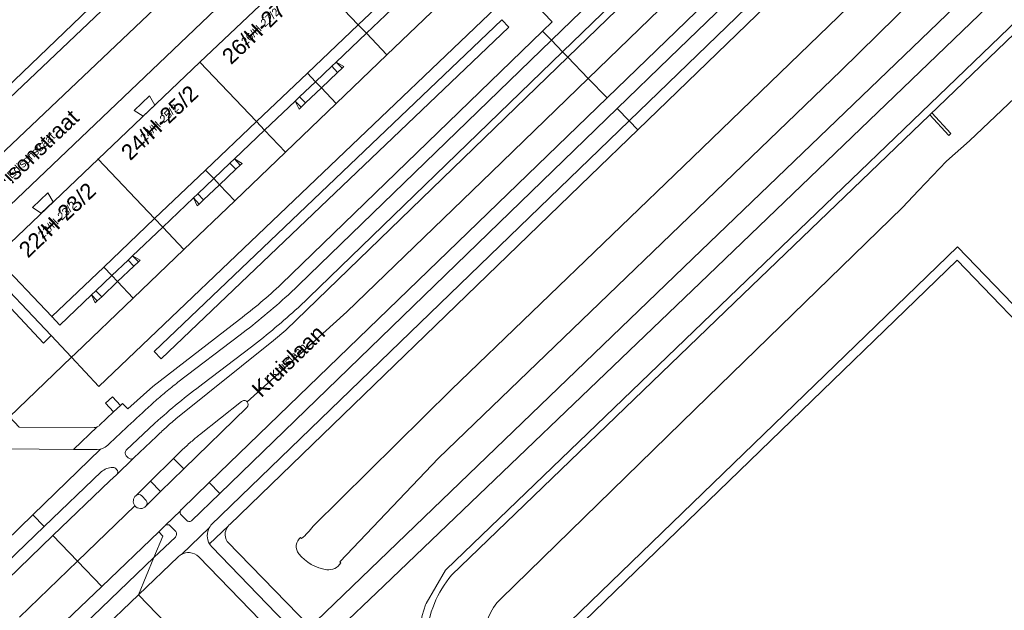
# Model space of a CAD drawing. Header units: metres. Extents: x 124322 to 125871, y 483990 to 485142.
# Tile 36 of 61: x 124817 to 124943, y 484790 to 484866. Entities that reach past the tile are written whole.
import ezdxf
from ezdxf.enums import TextEntityAlignment as Align

# ---------------------------------------------------------------- set-up
doc = ezdxf.new("R2010")
doc.units = ezdxf.units.M
for name, color, linetype, lineweight in [('B-RO-KW-KUNSTWERK_STEIGER-GV', 170, 'Continuous', 18), ('B-RO-OG-BEBOUWING-GV', 7, 'Continuous', 35), ('B-RO-OG-BEBOUWING-T18', 7, 'Continuous', 18), ('B-RO-OG-BEBOUWING-T18 @ 0.5', 7, 'Continuous', 18), ('B-RO-OG-BEBOUWING-T18 @ 1', 7, 'Continuous', 18), ('B-RO-OG-BEBOUWING_BORDES-GV', 7, 'Continuous', 18), ('B-RO-OG-BEBOUWING_LUIFEL-GV', 7, 'Continuous', 18), ('B-RO-OG-BEBOUWING_TRAP-GV', 7, 'Continuous', 18), ('B-RO-OG-TERREIN_CULTUURSCHEIDING-GV', 7, 'Continuous', 0), ('B-RO-OG-TERREIN_ERF-GV', 7, 'Continuous', 0), ('B-RO-OG-TOPOGRAFIE-T18', 7, 'Continuous', 18), ('B-RO-OG-TOPOGRAFIE-T18 @ 0.5', 7, 'Continuous', 18), ('B-RO-OG-TOPOGRAFIE-T18 @ 1', 7, 'Continuous', 18), ('B-RO-OG-WATER-GV', 151, 'Continuous', 13), ('B-RO-VH-VERHARDING_GESLOTEN-GV', 252, 'Continuous', 18), ('B-RO-VH-VERHARDING_OPEN-GV', 7, 'Continuous', 9)]:
    doc.layers.add(name, color=color, linetype=linetype, lineweight=lineweight)
doc.styles.add('IBstijl', font='arial.ttf', dxfattribs={"height": 2})

# ---------------------------------------------------------------- blocks, each defined once
blk = doc.blocks.new('*U152')
at = {"layer": 'B-RO-OG-TOPOGRAFIE-T18 @ 0.5', "style": 'IBstijl'}
blk.add_text('Edisonstraat', height=1, rotation=43.5, dxfattribs=at).set_placement((124818.526, 484848.157), align=Align.MIDDLE)
at = {"layer": 'B-RO-OG-TOPOGRAFIE-T18 @ 1', "style": 'IBstijl'}
blk.add_text('Edisonstraat', height=2, rotation=43.5, dxfattribs=at).set_placement((124818.526, 484848.157), align=Align.MIDDLE)
blk = doc.blocks.new('*U180')
at = {"layer": 'B-RO-OG-TOPOGRAFIE-T18 @ 0.5', "style": 'IBstijl'}
blk.add_text('Kruislaan', height=1, rotation=44.2, dxfattribs=at).set_placement((124851.465, 484821.853), align=Align.MIDDLE)
at = {"layer": 'B-RO-OG-TOPOGRAFIE-T18 @ 1', "style": 'IBstijl'}
blk.add_text('Kruislaan', height=2, rotation=44.2, dxfattribs=at).set_placement((124851.465, 484821.853), align=Align.MIDDLE)
blk = doc.blocks.new('*U281')
at = {"layer": 'B-RO-OG-BEBOUWING-T18 @ 0.5', "style": 'IBstijl'}
blk.add_text('24/H-25/2', height=1, rotation=43.6, dxfattribs=at).set_placement((124834.98, 484852.374), align=Align.MIDDLE)
at = {"layer": 'B-RO-OG-BEBOUWING-T18 @ 1', "style": 'IBstijl'}
blk.add_text('24/H-25/2', height=2, rotation=43.6, dxfattribs=at).set_placement((124834.98, 484852.374), align=Align.MIDDLE)
blk = doc.blocks.new('*U287')
at = {"layer": 'B-RO-OG-BEBOUWING-T18 @ 0.5', "style": 'IBstijl'}
blk.add_text('22/H-23/2', height=1, rotation=43.6, dxfattribs=at).set_placement((124821.893, 484839.919), align=Align.MIDDLE)
at = {"layer": 'B-RO-OG-BEBOUWING-T18 @ 1', "style": 'IBstijl'}
blk.add_text('22/H-23/2', height=2, rotation=43.6, dxfattribs=at).set_placement((124821.893, 484839.919), align=Align.MIDDLE)
blk = doc.blocks.new('*U298')
at = {"layer": 'B-RO-OG-BEBOUWING-T18 @ 0.5', "style": 'IBstijl'}
blk.add_text('26/H-27/2', height=1, rotation=43.6, dxfattribs=at).set_placement((124847.902, 484864.67), align=Align.MIDDLE)
at = {"layer": 'B-RO-OG-BEBOUWING-T18 @ 1', "style": 'IBstijl'}
blk.add_text('26/H-27/2', height=2, rotation=43.6, dxfattribs=at).set_placement((124847.902, 484864.67), align=Align.MIDDLE)

msp = doc.modelspace()

# ---------------------------------------------------------------- linework, layer by layer
at = {"layer": 'B-RO-KW-KUNSTWERK_STEIGER-GV'}
msp.add_lwpolyline([(124933.924, 484853.595), (124933.66, 484853.341), (124936.1, 484850.7), (124936.35, 484850.97)], close=True, dxfattribs=at)
at = {"layer": 'B-RO-OG-BEBOUWING-GV'}
for points in [[(124873.654, 484877.443), (124874.269, 484878.032), (124872.814, 484879.552), (124872.646, 484879.392), (124871.253, 484880.848), (124871.028, 484880.632), (124870.806, 484880.419), (124866.391, 484885.03), (124853.219, 484872.493), (124860.459, 484864.885), (124867.131, 484871.235)], [(124860.459, 484864.885), (124853.219, 484872.493), (124840.187, 484860.091), (124847.428, 484852.483), (124853.948, 484858.688)], [(124847.428, 484852.483), (124840.187, 484860.091), (124827.141, 484847.675), (124834.382, 484840.067), (124840.901, 484846.271)], [(124834.382, 484840.067), (124827.141, 484847.675), (124813.949, 484835.12), (124821.199, 484827.519), (124827.863, 484833.862)]]:
    msp.add_lwpolyline(points, close=True, dxfattribs=at)
at = {"layer": 'B-RO-OG-BEBOUWING_BORDES-GV'}
for points in [[(124865.572, 484867.664), (124866.129, 484868.194), (124868.174, 484870.14), (124867.131, 484871.235), (124860.459, 484864.885), (124861.501, 484863.79)], [(124861.501, 484863.79), (124860.459, 484864.885), (124853.948, 484858.688), (124854.989, 484857.594), (124857.074, 484859.577), (124857.64, 484860.116)], [(124852.387, 484855.118), (124852.945, 484855.648), (124854.989, 484857.594), (124853.948, 484858.688), (124847.428, 484852.483), (124848.47, 484851.39)], [(124857.82, 484858.791), (124857.074, 484859.577), (124854.989, 484857.594), (124855.734, 484856.811)], [(124855.734, 484856.811), (124854.989, 484857.594), (124852.945, 484855.648), (124853.686, 484854.867)], [(124848.47, 484851.39), (124847.428, 484852.483), (124840.901, 484846.271), (124841.942, 484845.178), (124844.026, 484847.162), (124844.592, 484847.7)], [(124844.773, 484846.375), (124844.026, 484847.162), (124841.942, 484845.178), (124842.687, 484844.395)], [(124839.34, 484842.702), (124839.897, 484843.232), (124841.942, 484845.178), (124840.901, 484846.271), (124834.382, 484840.067), (124835.422, 484838.974)], [(124842.687, 484844.395), (124841.942, 484845.178), (124839.897, 484843.232), (124840.639, 484842.451)], [(124835.422, 484838.974), (124834.382, 484840.067), (124827.863, 484833.862), (124828.902, 484832.77), (124830.987, 484834.753), (124831.553, 484835.292)], [(124831.733, 484833.967), (124830.987, 484834.753), (124828.902, 484832.77), (124829.647, 484831.987)], [(124826.3, 484830.294), (124826.858, 484830.824), (124828.902, 484832.77), (124827.863, 484833.862), (124821.199, 484827.519), (124822.239, 484826.429)], [(124829.647, 484831.987), (124828.902, 484832.77), (124826.858, 484830.824), (124827.599, 484830.043)]]:
    msp.add_lwpolyline(points, close=True, dxfattribs=at)
at = {"layer": 'B-RO-OG-BEBOUWING_LUIFEL-GV'}
for points in [[(124834.428, 484854.61), (124833.735, 484855.773), (124831.779, 484853.911), (124832.907, 484853.162)], [(124821.39, 484842.201), (124820.697, 484843.364), (124818.741, 484841.502), (124819.869, 484840.753)]]:
    msp.add_lwpolyline(points, close=True, dxfattribs=at)
at = {"layer": 'B-RO-OG-BEBOUWING_TRAP-GV'}
for points in [[(124857.64, 484860.116), (124857.074, 484859.577), (124857.82, 484858.791), (124858.386, 484859.329)], [(124852.945, 484855.648), (124852.387, 484855.118), (124853.127, 484854.338), (124853.686, 484854.867)], [(124844.592, 484847.7), (124844.026, 484847.162), (124844.773, 484846.375), (124845.339, 484846.913)], [(124839.897, 484843.232), (124839.34, 484842.702), (124840.081, 484841.921), (124840.639, 484842.451)], [(124831.553, 484835.292), (124830.987, 484834.753), (124831.733, 484833.967), (124832.299, 484834.505)], [(124826.858, 484830.824), (124826.3, 484830.294), (124827.04, 484829.514), (124827.599, 484830.043)]]:
    msp.add_lwpolyline(points, close=True, dxfattribs=at)
at = {"layer": 'B-RO-OG-TERREIN_CULTUURSCHEIDING-GV'}
for points in [[(125016.934, 484935.59), (125016.226, 484934.911), (125006.246, 484925.34), (124971.612, 484891.786), (124944.873, 484865.507), (124907.957, 484830.021), (124871.716, 484795.11), (124871.649, 484795.039), (124869.162, 484790.774), (124869.104, 484790.673), (124869.072, 484790.619), (124868.644, 484789.236), (124868.356, 484787.817), (124868.212, 484786.377), (124868.184, 484785.978), (124868.168, 484785.578), (124868.162, 484785.177)], [(124908.65, 484829.3), (124945.57, 484864.79), (124972.31, 484891.07), (125006.94, 484924.62), (125017.626, 484934.868)], [(124884.067, 484864.072), (124885.288, 484865.254), (124880.937, 484869.815), (124827.224, 484818.551), (124823.74, 484822.32), (124815.784, 484814.654), (124817.015, 484813.36), (124826.626, 484813.292)], [(124850.596, 484831.67), (124884.067, 484864.072)], [(124821.127, 484825.073), (124820.129, 484824.118), (124811.733, 484833.075), (124807.22, 484828.9), (124806.042, 484827.722)], [(124872.41, 484794.39), (124908.65, 484829.3)], [(124827.331, 484813.604), (124829.134, 484815.312), (124828.101, 484816.41), (124828.98, 484817.237), (124830.009, 484816.13), (124830.276, 484816.398), (124830.96, 484815.704), (124834.166, 484818.573), (124845.264, 484827.142)], [(124806.005, 484824.931), (124810.962, 484819.723), (124815.784, 484814.654), (124823.74, 484822.32), (124821.127, 484825.073)]]:
    msp.add_lwpolyline(points, dxfattribs=at)
for points in [[(124878.836, 484865.514), (124834.334, 484823.043), (124835.232, 484822.103), (124879.734, 484864.573)], [(124878.836, 484865.514), (124879.734, 484864.573), (124835.232, 484822.103), (124834.334, 484823.043)]]:
    msp.add_lwpolyline(points, close=True, dxfattribs=at)
for points in [[(124847.952, 484829.315, 0.0121733), (124850.596, 484831.67)], [(124845.264, 484827.142, 0.0117036), (124847.952, 484829.315)], [(124826.626, 484813.292, 0.1011351), (124827.04, 484813.396)], [(124827.04, 484813.396, 0.0822228), (124827.331, 484813.604)], [(124870.2, 484790.764, -0.0794837), (124872.41, 484794.39)], [(124869.21, 484786.31, -0.0852945), (124870.2, 484790.764)]]:
    msp.add_lwpolyline(points, format="xyb", dxfattribs=at)
at = {"layer": 'B-RO-OG-TERREIN_ERF-GV'}
for points in [[(124865.572, 484867.664), (124866.129, 484868.194), (124868.174, 484870.14), (124867.131, 484871.235), (124860.459, 484864.885), (124861.501, 484863.79)], [(124870.772, 484867.41), (124868.919, 484869.357), (124866.871, 484867.413), (124866.313, 484866.883), (124866.058, 484866.642), (124865.572, 484867.664), (124861.501, 484863.79), (124864.123, 484861.035)], [(124861.501, 484863.79), (124860.459, 484864.885), (124853.948, 484858.688), (124854.989, 484857.594), (124857.074, 484859.577), (124857.64, 484860.116)], [(124864.123, 484861.035), (124861.501, 484863.79), (124857.64, 484860.116), (124858.618, 484859.549), (124858.386, 484859.329), (124857.82, 484858.791), (124855.734, 484856.811), (124857.635, 484854.813)], [(124857.64, 484860.116), (124857.074, 484859.577), (124857.82, 484858.791), (124858.386, 484859.329)], [(124857.64, 484860.116), (124858.386, 484859.329), (124858.618, 484859.549)], [(124852.387, 484855.118), (124852.945, 484855.648), (124854.989, 484857.594), (124853.948, 484858.688), (124847.428, 484852.483), (124848.47, 484851.39)], [(124857.82, 484858.791), (124857.074, 484859.577), (124854.989, 484857.594), (124855.734, 484856.811)], [(124855.734, 484856.811), (124854.989, 484857.594), (124852.945, 484855.648), (124853.686, 484854.867)], [(124857.635, 484854.813), (124855.734, 484856.811), (124853.686, 484854.867), (124853.127, 484854.338), (124852.873, 484854.096), (124852.387, 484855.118), (124848.47, 484851.39), (124851.14, 484848.585)], [(124852.945, 484855.648), (124852.387, 484855.118), (124853.127, 484854.338), (124853.686, 484854.867)], [(124852.387, 484855.118), (124852.873, 484854.096), (124853.127, 484854.338)], [(124848.47, 484851.39), (124847.428, 484852.483), (124840.901, 484846.271), (124841.942, 484845.178), (124844.026, 484847.162), (124844.592, 484847.7)], [(124851.14, 484848.585), (124848.47, 484851.39), (124844.592, 484847.7), (124845.571, 484847.133), (124845.339, 484846.913), (124844.773, 484846.375), (124842.687, 484844.395), (124844.635, 484842.348)], [(124844.773, 484846.375), (124844.026, 484847.162), (124841.942, 484845.178), (124842.687, 484844.395)], [(124844.592, 484847.7), (124844.026, 484847.162), (124844.773, 484846.375), (124845.339, 484846.913)], [(124844.592, 484847.7), (124845.339, 484846.913), (124845.571, 484847.133)], [(124839.34, 484842.702), (124839.897, 484843.232), (124841.942, 484845.178), (124840.901, 484846.271), (124834.382, 484840.067), (124835.422, 484838.974)], [(124842.687, 484844.395), (124841.942, 484845.178), (124839.897, 484843.232), (124840.639, 484842.451)], [(124844.635, 484842.348), (124842.687, 484844.395), (124840.639, 484842.451), (124840.081, 484841.921), (124839.826, 484841.68), (124839.34, 484842.702), (124835.422, 484838.974), (124838.139, 484836.118)], [(124839.897, 484843.232), (124839.34, 484842.702), (124840.081, 484841.921), (124840.639, 484842.451)], [(124839.34, 484842.702), (124839.826, 484841.68), (124840.081, 484841.921)], [(124835.422, 484838.974), (124834.382, 484840.067), (124827.863, 484833.862), (124828.902, 484832.77), (124830.987, 484834.753), (124831.553, 484835.292)], [(124838.139, 484836.118), (124835.422, 484838.974), (124831.553, 484835.292), (124832.531, 484834.725), (124832.299, 484834.505), (124831.733, 484833.967), (124829.647, 484831.987), (124831.643, 484829.889)], [(124831.643, 484829.889), (124829.647, 484831.987), (124827.599, 484830.043), (124827.04, 484829.514), (124826.786, 484829.272), (124826.3, 484830.294), (124822.239, 484826.429), (124821.199, 484827.519), (124813.949, 484835.12), (124812.69, 484833.96), (124821.127, 484825.073), (124823.74, 484822.32), (124824.25, 484822.8)], [(124831.733, 484833.967), (124830.987, 484834.753), (124828.902, 484832.77), (124829.647, 484831.987)], [(124831.553, 484835.292), (124830.987, 484834.753), (124831.733, 484833.967), (124832.299, 484834.505)], [(124831.553, 484835.292), (124832.299, 484834.505), (124832.531, 484834.725)], [(124826.3, 484830.294), (124826.858, 484830.824), (124828.902, 484832.77), (124827.863, 484833.862), (124821.199, 484827.519), (124822.239, 484826.429)], [(124829.647, 484831.987), (124828.902, 484832.77), (124826.858, 484830.824), (124827.599, 484830.043)], [(124826.858, 484830.824), (124826.3, 484830.294), (124827.04, 484829.514), (124827.599, 484830.043)], [(124826.3, 484830.294), (124826.786, 484829.272), (124827.04, 484829.514)]]:
    msp.add_lwpolyline(points, close=True, dxfattribs=at)
at = {"layer": 'B-RO-OG-WATER-GV'}
for points in [[(125014.845, 484949.98), (125012.623, 484953.238), (125006.97, 484948.11), (124993.38, 484935.15), (124965.83, 484908.34), (124935.65, 484879.24), (124903.25, 484847.9), (124872.41, 484818.19), (124854.68, 484800.68)], [(124858.238, 484795.962), (124858.096, 484796.097), (124870.75, 484809.36), (124922.25, 484858.97), (125014.276, 484949.397), (125014.5, 484949.634), (125014.662, 484949.801), (125014.845, 484949.98)], [(125017.626, 484934.868), (125006.94, 484924.62), (124972.31, 484891.07), (124945.57, 484864.79), (124908.65, 484829.3), (124872.41, 484794.39)], [(124878.699, 484791.374), (124903.59, 484815.64), (124930.14, 484841.48), (124932.19, 484843.68), (124935.8, 484847.43), (124938.71, 484850.03), (124962.78, 484872.85), (125000.79, 484909.51), (125009.85, 484918.46), (125022.673, 484930.944)], [(124853.21, 484799.08), (124853.082, 484799.234)]]:
    msp.add_lwpolyline(points, dxfattribs=at)
for points in [[(124854.68, 484800.68, -0.0442205), (124853.21, 484799.08)], [(124853.082, 484799.234, 0.4234264), (124852.851, 484797.149)], [(124852.851, 484797.149, 0.1888933), (124856.414, 484795.087)], [(124856.414, 484795.087, 0.2828357), (124858.238, 484795.962)], [(124872.41, 484794.39, 0.0794837), (124870.2, 484790.764)], [(124870.2, 484790.764, 0.0852945), (124869.21, 484786.31)], [(124876.525, 484786.277, -0.1949483), (124878.699, 484791.374)]]:
    msp.add_lwpolyline(points, format="xyb", dxfattribs=at)
at = {"layer": 'B-RO-VH-VERHARDING_GESLOTEN-GV'}
for points in [[(124969.689, 484935.23), (124966.996, 484937.795), (124962.535, 484933.466), (124887.306, 484860.721), (124889.916, 484858.02)], [(124961.883, 484934.107), (124961.126, 484936.359), (124890.262, 484867.834), (124885.184, 484862.917), (124886.63, 484861.421), (124892.936, 484867.52)], [(124829.134, 484815.312), (124830.009, 484816.13), (124828.98, 484817.237), (124828.101, 484816.41)], [(124832.32, 484791.889), (124834.295, 484796.643), (124823.135, 484785.954), (124827.239, 484787.019)]]:
    msp.add_lwpolyline(points, close=True, dxfattribs=at)
for points in [[(124969.496, 484930.078), (124972.382, 484932.664), (124969.689, 484935.23), (124889.916, 484858.02), (124892.337, 484855.515), (124969.396, 484930)], [(124970.373, 484928.22), (124900.303, 484860.65), (124893.629, 484854.179), (124895.164, 484852.59), (124975.093, 484929.87)], [(124886.63, 484861.421), (124885.184, 484862.917), (124851.467, 484830.276)], [(124852.748, 484828.65), (124886.63, 484861.421)], [(124877.501, 484846.001), (124889.916, 484858.02), (124887.306, 484860.721), (124851.171, 484825.78), (124849.616, 484824.443), (124837.114, 484814.438)], [(124892.337, 484855.515), (124889.916, 484858.02), (124877.501, 484846.001), (124858.994, 484828.137), (124846.227, 484816.599)], [(124837.824, 484802.826), (124841.376, 484806.256), (124892.337, 484855.515)], [(124895.164, 484852.59), (124893.629, 484854.179), (124842.74, 484804.841), (124839.121, 484801.356)], [(124841.593, 484800.793), (124895.164, 484852.59)], [(124846.227, 484816.599), (124858.994, 484828.137), (124877.501, 484846.001)], [(124845.317, 484825.159), (124837.359, 484819.093)], [(124840.552, 484818.89), (124846.769, 484823.65)], [(124846.193, 484815.887), (124838.101, 484807.998), (124835.143, 484805.125), (124833.287, 484803.261)], [(124840.131, 484812.385), (124845.508, 484816.641)], [(124830.746, 484810.397), (124834.424, 484813.873)], [(124834.619, 484812.161), (124831.715, 484809.411)], [(124827.798, 484810.646), (124827.442, 484810.53), (124818.791, 484802.143), (124820.246, 484800.622), (124827.554, 484807.623)], [(124831.57, 484809.313), (124829.56, 484807.294), (124829.532, 484807.26), (124829.501, 484807.229), (124828.656, 484806.486), (124821.353, 484799.466), (124824.487, 484796.19), (124831.85, 484803.29)], [(124829.56, 484807.294), (124831.57, 484809.313)], [(124831.012, 484809.427), (124830.733, 484809.701)], [(124832.001, 484804.594), (124833.861, 484806.433), (124836.803, 484809.358), (124837.862, 484810.398)], [(124835.143, 484805.125), (124833.861, 484806.433), (124832.001, 484804.594)], [(124832.727, 484804.572), (124833.307, 484803.954)], [(124833.287, 484803.261), (124835.143, 484805.125)], [(124831.85, 484803.29), (124824.487, 484796.19), (124827.601, 484792.936), (124834.922, 484799.942), (124835.694, 484800.712)], [(124812.99, 484793.67), (124820.246, 484800.622), (124818.791, 484802.143), (124810.108, 484793.725)], [(124835.739, 484800.756), (124835.763, 484800.775), (124835.789, 484800.793), (124837.695, 484802.65)], [(124837.695, 484802.65), (124835.789, 484800.793)], [(124838.442, 484801.441), (124837.761, 484802.128)], [(124836.381, 484800.704), (124837.086, 484799.979)], [(124837.811, 484797.056), (124841.389, 484800.498)], [(124841.389, 484800.498), (124837.811, 484797.056)], [(124817.061, 484789.029), (124824.487, 484796.19), (124821.353, 484799.466), (124814.05, 484792.445), (124813.244, 484791.681), (124813.219, 484791.66), (124813.194, 484791.641), (124813.167, 484791.624), (124813.139, 484791.608), (124810.8, 484789.308), (124810.774, 484789.274), (124810.745, 484789.242), (124806.763, 484785.154), (124738.846, 484719.398), (124741.494, 484716.825), (124746.917, 484722.073), (124768.74, 484743.154), (124789.841, 484763.546), (124797.617, 484770.967), (124804.367, 484776.905)], [(124837.053, 484799.285), (124834.295, 484796.643), (124832.32, 484791.889), (124837.395, 484796.755)], [(124840.051, 484796.766), (124853.198, 484783.165), (124854.662, 484784.574), (124841.725, 484798.022)], [(124819.477, 484785.173), (124820.288, 484785.939), (124827.601, 484792.936), (124824.487, 484796.19), (124817.061, 484789.029)]]:
    msp.add_lwpolyline(points, dxfattribs=at)
for points in [[(124851.467, 484830.276, -0.0110367), (124848.466, 484827.661)], [(124849.838, 484826.095, 0.0119031), (124852.748, 484828.65)], [(124848.466, 484827.661, -0.0114935), (124845.317, 484825.159)], [(124846.769, 484823.65, 0.0119803), (124849.838, 484826.095)], [(124837.359, 484819.093, 0.0088597), (124835.792, 484817.835)], [(124837.454, 484816.469, -0.0113992), (124840.552, 484818.89)], [(124835.792, 484817.835, 0.008639), (124834.299, 484816.548)], [(124845.508, 484816.641, -0.4144317), (124846.227, 484816.599)], [(124834.299, 484816.548, 0.0047513), (124831.334, 484813.832)], [(124834.424, 484813.873, -0.011363), (124837.454, 484816.469)], [(124846.227, 484816.599, -0.4073135), (124846.193, 484815.887)], [(124837.114, 484814.438, 0.0081123), (124835.81, 484813.286)], [(124831.334, 484813.832, 0.00441), (124828.426, 484811.069)], [(124835.81, 484813.286, 0.0077657), (124834.619, 484812.161)], [(124839.031, 484811.459, -0.0089036), (124840.131, 484812.385)], [(124828.104, 484810.828, -0.0250553), (124827.798, 484810.646)], [(124828.426, 484811.069, -0.0268538), (124828.104, 484810.828)], [(124837.862, 484810.398, -0.008991), (124839.031, 484811.459)], [(124830.6, 484810.015, -0.2152361), (124830.746, 484810.397)], [(124830.733, 484809.701, -0.1759648), (124830.6, 484810.015)], [(124831.334, 484809.273, -0.1879141), (124831.012, 484809.427)], [(124831.57, 484809.313, -0.1277594), (124831.334, 484809.273)], [(124831.647, 484809.355, -0.0254777), (124831.57, 484809.313)], [(124831.715, 484809.411, -0.0319591), (124831.647, 484809.355)], [(124827.554, 484807.623, -0.0961678), (124828.228, 484808.042)], [(124828.228, 484808.042, -0.0954683), (124829.012, 484808.177)], [(124829.012, 484808.177, -0.1220647), (124829.282, 484808.126)], [(124829.282, 484808.126, -0.1389055), (124829.512, 484807.924)], [(124829.512, 484807.924, -0.1666783), (124829.652, 484807.637)], [(124829.652, 484807.637, -0.1933686), (124829.56, 484807.294)], [(124831.85, 484803.29, -0.4133072), (124832.001, 484804.594)], [(124832.001, 484804.594, -0.4099902), (124832.727, 484804.572)], [(124833.287, 484803.261, -0.4725024), (124831.85, 484803.29)], [(124833.307, 484803.954, -0.3333994), (124833.287, 484803.261)], [(124837.761, 484802.128, -0.1960466), (124837.653, 484802.495)], [(124837.653, 484802.495, -0.0770098), (124837.695, 484802.65)], [(124837.695, 484802.65, -0.0531121), (124837.75, 484802.745)], [(124837.75, 484802.745, -0.045361), (124837.824, 484802.826)], [(124835.694, 484800.712, -0.0560543), (124835.739, 484800.756)], [(124835.789, 484800.793, -0.1432399), (124836.033, 484800.864)], [(124836.033, 484800.864, -0.2195454), (124836.381, 484800.704)], [(124838.768, 484801.275, -0.1760141), (124838.442, 484801.441)], [(124839.121, 484801.356, -0.173425), (124838.768, 484801.275)], [(124841.12, 484799.45, -0.1327075), (124841.389, 484800.498)], [(124841.389, 484800.498, -0.0247526), (124841.485, 484800.65)], [(124841.485, 484800.65, -0.0279015), (124841.593, 484800.793)], [(124837.193, 484799.658, -0.1883089), (124837.053, 484799.285)], [(124837.086, 484799.979, -0.1588785), (124837.193, 484799.658)], [(124841.427, 484798.397, -0.1356261), (124841.12, 484799.45)], [(124841.565, 484798.201, -0.0300731), (124841.427, 484798.397)], [(124841.725, 484798.022, -0.0325116), (124841.565, 484798.201)], [(124837.395, 484796.755, -0.0357675), (124837.593, 484796.92)], [(124837.593, 484796.92, -0.0346565), (124837.811, 484797.056)], [(124837.811, 484797.056, -0.1394209), (124838.85, 484797.283)], [(124838.85, 484797.283, -0.1737286), (124840.051, 484796.766)]]:
    msp.add_lwpolyline(points, format="xyb", dxfattribs=at)
at = {"layer": 'B-RO-VH-VERHARDING_OPEN-GV'}
for points in [[(125014.697, 484942.994), (124966.863, 484896.653), (124940.133, 484870.383), (124903.242, 484834.92), (124855.104, 484788.548), (124856.798, 484786.41), (124857.378, 484786.966), (124863.711, 484793.033), (124905.252, 484832.831), (124942.155, 484868.304)], [(124866.909, 484890.41), (124873.437, 484896.581), (124869.651, 484900.557), (124862.915, 484894.125), (124849.353, 484881.278), (124836.57, 484869.04), (124836.011, 484868.567), (124800.289, 484834.655)], [(124800.003, 484834.366), (124799.913, 484834.302), (124803.735, 484830.264), (124803.843, 484830.372), (124804.23, 484830.76), (124812.16, 484838.29), (124866.782, 484890.317)], [(124866.782, 484890.317), (124812.16, 484838.29), (124804.23, 484830.76), (124803.843, 484830.372), (124806.042, 484827.722), (124807.22, 484828.9), (124811.733, 484833.075), (124812.69, 484833.96), (124813.949, 484835.12), (124827.141, 484847.675), (124840.187, 484860.091)], [(124840.187, 484860.091), (124853.219, 484872.493), (124866.391, 484885.03), (124870.806, 484880.419), (124871.028, 484880.632), (124874.23, 484884.27), (124870.899, 484887.759), (124869.684, 484886.599), (124867.794, 484888.547), (124869.751, 484890.415), (124867.332, 484890.515)], [(124837.2, 484877.22), (124836.945, 484877.492), (124833.478, 484874.164), (124797.197, 484839.339), (124800.289, 484834.655)], [(124800.656, 484841.126), (124831.77, 484870.67), (124832.49, 484871.32), (124832.71, 484871.09), (124835.199, 484868.601)], [(124835.199, 484868.601), (124832.71, 484871.09), (124832.49, 484871.32), (124831.77, 484870.67), (124800.656, 484841.126)], [(124800.289, 484834.655), (124836.011, 484868.567)], [(124885.184, 484862.917), (124884.067, 484864.072), (124850.596, 484831.67)], [(124851.467, 484830.276), (124885.184, 484862.917)], [(124887.306, 484860.721), (124886.63, 484861.421), (124852.748, 484828.65)], [(124837.114, 484814.438), (124849.616, 484824.443), (124851.171, 484825.78), (124887.306, 484860.721)], [(124890.174, 484845.546), (124896.273, 484851.443), (124895.164, 484852.59), (124841.593, 484800.793)], [(124844.003, 484800.905), (124890.174, 484845.546)], [(124845.264, 484827.142), (124834.166, 484818.573), (124830.96, 484815.704), (124830.276, 484816.398), (124830.009, 484816.13), (124829.134, 484815.312), (124827.331, 484813.604)], [(124826.626, 484813.292), (124817.015, 484813.36), (124815.784, 484814.654), (124810.962, 484819.723), (124806.005, 484824.931)], [(124837.359, 484819.093), (124845.317, 484825.159)], [(124803.268, 484823.191), (124804.307, 484822.088), (124805.167, 484821.181), (124808.858, 484817.286), (124815.202, 484810.557), (124823.979, 484810.51), (124827.04, 484813.396)], [(124846.769, 484823.65), (124840.552, 484818.89)], [(124836.803, 484809.358), (124838.101, 484807.998), (124846.193, 484815.887)], [(124845.508, 484816.641), (124840.131, 484812.385)], [(124827.04, 484813.396), (124823.979, 484810.51), (124827.03, 484810.493), (124827.442, 484810.53), (124827.798, 484810.646)], [(124834.424, 484813.873), (124830.746, 484810.397)], [(124831.715, 484809.411), (124834.619, 484812.161)], [(124827.442, 484810.53), (124827.03, 484810.493), (124823.979, 484810.51), (124815.202, 484810.557), (124809.385, 484805.009), (124810.1, 484795.81), (124810.2, 484794.524)], [(124810.108, 484793.725), (124818.791, 484802.143), (124827.442, 484810.53)], [(124830.733, 484809.701), (124831.012, 484809.427)], [(124837.862, 484810.398), (124836.803, 484809.358)], [(124827.554, 484807.623), (124820.246, 484800.622), (124812.99, 484793.67)], [(124813.139, 484791.608), (124813.167, 484791.624), (124813.194, 484791.641), (124813.219, 484791.66), (124813.244, 484791.681), (124814.05, 484792.445), (124821.353, 484799.466), (124828.656, 484806.486), (124829.501, 484807.229), (124829.532, 484807.26), (124829.56, 484807.294)], [(124842.74, 484804.841), (124841.376, 484806.256), (124837.824, 484802.826)], [(124833.307, 484803.954), (124832.727, 484804.572)], [(124839.121, 484801.356), (124842.74, 484804.841)], [(124837.761, 484802.128), (124838.442, 484801.441)], [(124835.694, 484800.712), (124834.922, 484799.942), (124835.438, 484799.394), (124834.295, 484796.643), (124837.053, 484799.285)], [(124835.789, 484800.793), (124835.763, 484800.775), (124835.739, 484800.756)], [(124837.086, 484799.979), (124836.381, 484800.704)], [(124843.78, 484800.672), (124841.427, 484798.397)], [(124841.427, 484798.397), (124843.78, 484800.672)], [(124841.725, 484798.022), (124854.662, 484784.574), (124860.423, 484778.585), (124908.86, 484728.254), (124910.278, 484729.605), (124861.908, 484779.957)], [(124861.908, 484779.957), (124843.688, 484798.717)], [(124837.395, 484796.755), (124832.32, 484791.889), (124835.826, 484788.232), (124836.388, 484787.673), (124836.813, 484787.233), (124839.311, 484787.193), (124847.992, 484778.153), (124852.591, 484782.581), (124853.198, 484783.165), (124840.051, 484796.766)]]:
    msp.add_lwpolyline(points, dxfattribs=at)
for points in [[(124961.126, 484936.359), (124960.563, 484938.035), (124958.296, 484935.843), (124889.048, 484868.718), (124885.252, 484872.687), (124882.86, 484875.189), (124882.289, 484875.799), (124874.23, 484884.27), (124871.028, 484880.632), (124871.253, 484880.848), (124872.646, 484879.392), (124872.814, 484879.552), (124874.269, 484878.032), (124873.654, 484877.443), (124874.699, 484876.35), (124877.278, 484873.649), (124880.937, 484869.815), (124885.288, 484865.254), (124884.067, 484864.072), (124885.184, 484862.917), (124890.262, 484867.834)], [(124962.535, 484933.466), (124961.99, 484934.025), (124961.883, 484934.107), (124892.936, 484867.52), (124886.63, 484861.421), (124887.306, 484860.721)], [(124976.202, 484928.724), (124975.093, 484929.87), (124895.164, 484852.59), (124896.273, 484851.443)], [(124961.574, 484702.032), (124962.39, 484702.77), (124964.04, 484704.363), (124963.833, 484709.524), (125012.492, 484756.583), (125011.682, 484757.472), (124961.219, 484708.683), (124921.326, 484749.999), (124886.684, 484785.906), (124937.165, 484834.734), (124973.896, 484796.589), (124980.057, 484790.211), (124980.968, 484791.092), (124937.179, 484836.447), (124884.987, 484785.94), (124912.061, 484757.84), (124911.414, 484757.217), (124914.761, 484753.766), (124915.403, 484754.396), (124927.914, 484741.39), (124927.312, 484740.782), (124930.621, 484737.316), (124931.244, 484737.937), (124961.385, 484706.775)], [(124838.101, 484807.998), (124836.803, 484809.358), (124833.861, 484806.433), (124835.143, 484805.125)], [(124834.295, 484796.643), (124835.438, 484799.394), (124834.922, 484799.942), (124827.601, 484792.936), (124820.288, 484785.939), (124820.831, 484785.357), (124823.135, 484785.954)], [(124835.826, 484788.232), (124832.32, 484791.889), (124827.239, 484787.019), (124830.747, 484783.36)]]:
    msp.add_lwpolyline(points, close=True, dxfattribs=at)
for points in [[(124850.596, 484831.67, -0.0121733), (124847.952, 484829.315)], [(124848.466, 484827.661, 0.0110367), (124851.467, 484830.276)], [(124847.952, 484829.315, -0.0117036), (124845.264, 484827.142)], [(124852.748, 484828.65, -0.0119031), (124849.838, 484826.095)], [(124845.317, 484825.159, 0.0114935), (124848.466, 484827.661)], [(124849.838, 484826.095, -0.0119803), (124846.769, 484823.65)], [(124835.792, 484817.835, -0.0088597), (124837.359, 484819.093)], [(124840.552, 484818.89, 0.0113992), (124837.454, 484816.469)], [(124834.299, 484816.548, -0.008639), (124835.792, 484817.835)], [(124846.227, 484816.599, 0.4144317), (124845.508, 484816.641)], [(124831.334, 484813.832, -0.0047513), (124834.299, 484816.548)], [(124837.454, 484816.469, 0.011363), (124834.424, 484813.873)], [(124846.193, 484815.887, 0.4073135), (124846.227, 484816.599)], [(124835.81, 484813.286, -0.0081123), (124837.114, 484814.438)], [(124827.04, 484813.396, -0.1011351), (124826.626, 484813.292)], [(124827.331, 484813.604, -0.0822228), (124827.04, 484813.396)], [(124828.426, 484811.069, -0.00441), (124831.334, 484813.832)], [(124834.619, 484812.161, -0.0077657), (124835.81, 484813.286)], [(124840.131, 484812.385, 0.0089036), (124839.031, 484811.459)], [(124827.798, 484810.646, 0.0250553), (124828.104, 484810.828)], [(124828.104, 484810.828, 0.0268538), (124828.426, 484811.069)], [(124839.031, 484811.459, 0.008991), (124837.862, 484810.398)], [(124830.746, 484810.397, 0.2152361), (124830.6, 484810.015)], [(124830.6, 484810.015, 0.1759648), (124830.733, 484809.701)], [(124831.012, 484809.427, 0.1879141), (124831.334, 484809.273)], [(124831.334, 484809.273, 0.1277594), (124831.57, 484809.313)], [(124831.57, 484809.313, 0.0254777), (124831.647, 484809.355)], [(124831.647, 484809.355, 0.0319591), (124831.715, 484809.411)], [(124828.228, 484808.042, 0.0961678), (124827.554, 484807.623)], [(124829.012, 484808.177, 0.0954683), (124828.228, 484808.042)], [(124829.282, 484808.126, 0.1220647), (124829.012, 484808.177)], [(124829.512, 484807.924, 0.1389055), (124829.282, 484808.126)], [(124829.652, 484807.637, 0.1666783), (124829.512, 484807.924)], [(124829.56, 484807.294, 0.1933686), (124829.652, 484807.637)], [(124832.001, 484804.594, 0.4133072), (124831.85, 484803.29)], [(124832.727, 484804.572, 0.4099902), (124832.001, 484804.594)], [(124831.85, 484803.29, 0.4725024), (124833.287, 484803.261)], [(124833.287, 484803.261, 0.3333994), (124833.307, 484803.954)], [(124837.653, 484802.495, 0.1960466), (124837.761, 484802.128)], [(124837.695, 484802.65, 0.0770098), (124837.653, 484802.495)], [(124837.75, 484802.745, 0.0531121), (124837.695, 484802.65)], [(124837.824, 484802.826, 0.045361), (124837.75, 484802.745)], [(124835.739, 484800.756, 0.0560543), (124835.694, 484800.712)], [(124836.033, 484800.864, 0.1432399), (124835.789, 484800.793)], [(124836.381, 484800.704, 0.2195454), (124836.033, 484800.864)], [(124838.442, 484801.441, 0.1760141), (124838.768, 484801.275)], [(124838.768, 484801.275, 0.173425), (124839.121, 484801.356)], [(124841.389, 484800.498, 0.1327075), (124841.12, 484799.45)], [(124841.485, 484800.65, 0.0247526), (124841.389, 484800.498)], [(124841.593, 484800.793, 0.0279015), (124841.485, 484800.65)], [(124843.435, 484799.863, -0.1319809), (124843.78, 484800.672)], [(124843.78, 484800.672, -0.0268007), (124843.886, 484800.794)], [(124843.886, 484800.794, -0.0262976), (124844.003, 484800.905)], [(124837.053, 484799.285, 0.1883089), (124837.193, 484799.658)], [(124837.193, 484799.658, 0.1588785), (124837.086, 484799.979)], [(124841.12, 484799.45, 0.1356261), (124841.427, 484798.397)], [(124843.688, 484798.717, -0.1786523), (124843.435, 484799.863)], [(124841.427, 484798.397, 0.0300731), (124841.565, 484798.201)], [(124841.565, 484798.201, 0.0325116), (124841.725, 484798.022)], [(124837.593, 484796.92, 0.0357675), (124837.395, 484796.755)], [(124837.811, 484797.056, 0.0346565), (124837.593, 484796.92)], [(124838.85, 484797.283, 0.1394209), (124837.811, 484797.056)], [(124840.051, 484796.766, 0.1737286), (124838.85, 484797.283)]]:
    msp.add_lwpolyline(points, format="xyb", dxfattribs=at)

# ---------------------------------------------------------------- block references
at = {"layer": 'B-RO-OG-BEBOUWING-T18'}
for name in ['*U298', '*U281', '*U287']:
    msp.add_blockref(name, (0, 0), dxfattribs=at)
at = {"layer": 'B-RO-OG-TOPOGRAFIE-T18'}
for name in ['*U152', '*U180']:
    msp.add_blockref(name, (0, 0), dxfattribs=at)

doc.saveas('drawing.dxf')
